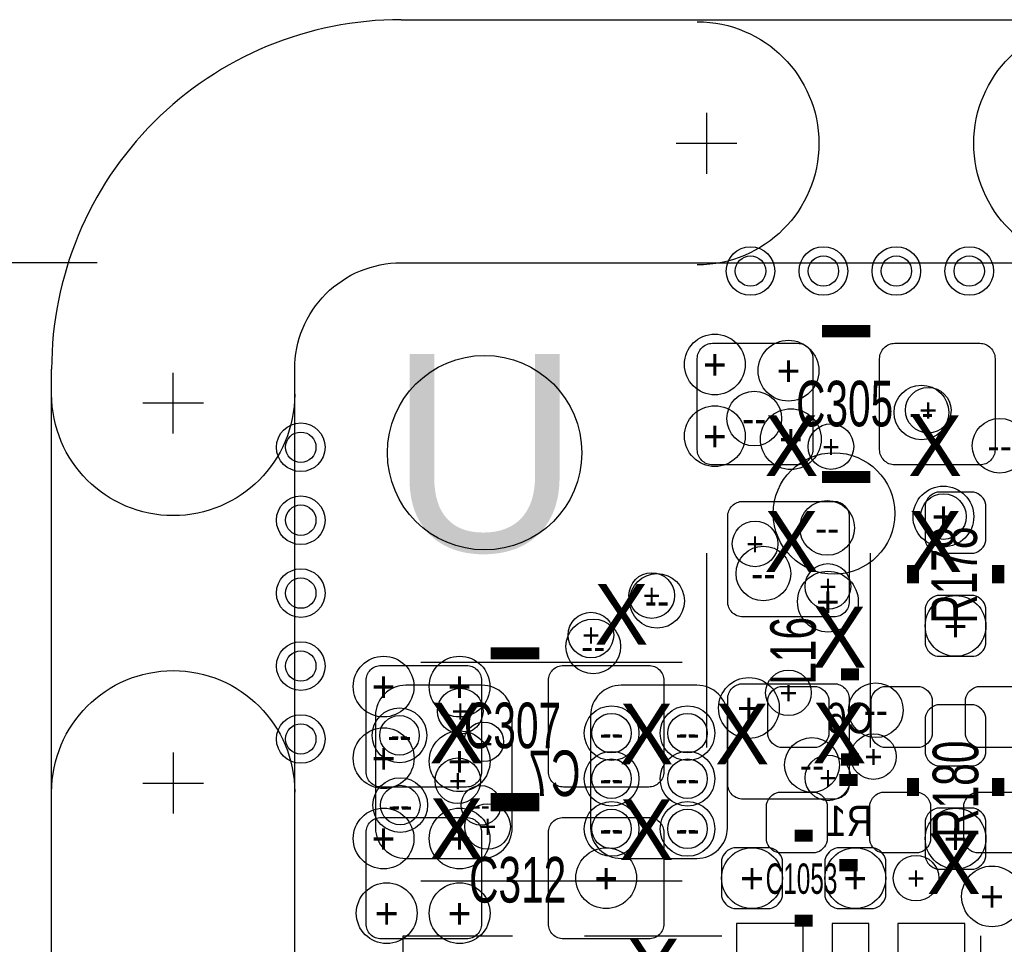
# Model space of a CAD drawing. Extents: x -22 to 398, y -34 to 263.
# Tile 12 of 39: x 8.69 to 16.92, y 27.51 to 35.24. Entities that reach past the tile are written whole.
import ezdxf
from ezdxf.enums import TextEntityAlignment as Align

# ---------------------------------------------------------------- set-up
doc = ezdxf.new("R2010")
doc.units = 0
for name, color, linetype in [('ASSY_BOT', 17, 'CONTINUOUS'), ('ASSY_TOP', 18, 'CONTINUOUS'), ('BOT', 16, 'CONTINUOUS'), ('DRILL', 12, 'CONTINUOUS'), ('OUTLINE', 6, 'CONTINUOUS'), ('SILK_BOT', 13, 'CONTINUOUS'), ('SILK_TOP', 14, 'CONTINUOUS'), ('TOP', 15, 'CONTINUOUS')]:
    doc.layers.add(name, color=color, linetype=linetype)

# ---------------------------------------------------------------- blocks, each defined once
blk = doc.blocks.new('FIGURE_CIRCLE')
blk.add_circle((0, 0), 0.5)

msp = doc.modelspace()

# ---------------------------------------------------------------- linework, layer by layer
at = {"layer": 'BOT'}
for points in [[(12.80414, 28.4861), (12.80414, 29.4259, 0.414214), (12.55014, 29.6799), (11.91514, 29.6799, 0.414214), (11.66114, 29.4259), (11.66114, 28.4861, 0.414214), (11.91514, 28.2321), (12.55014, 28.2321, 0.414214)], [(14.60246, 28.4861), (14.60246, 29.4259, 0.414214), (14.34846, 29.6799), (13.71346, 29.6799, 0.414214), (13.45946, 29.4259), (13.45946, 28.4861, 0.414214), (13.71346, 28.2321), (14.34846, 28.2321, 0.414214)], [(15.043404, 29.66847), (15.348204, 29.66847, -0.294587), (15.449804, 29.56687), (15.449804, 29.26207, -0.294587), (15.348204, 29.16047), (15.043404, 29.16047, -0.294587), (14.941804, 29.26207), (14.941804, 29.56687, -0.294587)], [(15.907004, 29.66847), (16.211804, 29.66847, -0.294587), (16.313404, 29.56687), (16.313404, 29.26207, -0.294587), (16.211804, 29.16047), (15.907004, 29.16047, -0.294587), (15.805404, 29.26207), (15.805404, 29.56687, -0.294587)], [(16.694404, 29.66847), (16.999204, 29.66847, -0.294587), (17.100804, 29.56687), (17.100804, 29.26207, -0.294587), (16.999204, 29.16047), (16.694404, 29.16047, -0.294587), (16.592804, 29.26207), (16.592804, 29.56687, -0.294587)], [(15.030704, 28.78582), (15.335504, 28.78582, -0.294587), (15.437104, 28.68422), (15.437104, 28.37942, -0.294587), (15.335504, 28.27782), (15.030704, 28.27782, -0.294587), (14.929104, 28.37942), (14.929104, 28.68422, -0.294587)], [(15.894304, 28.78582), (16.199104, 28.78582, -0.294587), (16.300704, 28.68422), (16.300704, 28.37942, -0.294587), (16.199104, 28.27782), (15.894304, 28.27782, -0.294587), (15.792704, 28.37942), (15.792704, 28.68422, -0.294587)], [(16.986504, 28.27782), (16.681704, 28.27782, -0.294587), (16.580104, 28.37942), (16.580104, 28.68422, -0.294587), (16.681704, 28.78582), (16.986504, 28.78582, -0.294587), (17.088104, 28.68422), (17.088104, 28.37942, -0.294587)]]:
    msp.add_lwpolyline(points, format="xyb", close=True, dxfattribs=at)
for points in [[(15.23619, 27.282394), (15.23619, 27.688794), (14.67739, 27.688794), (14.67739, 27.282394)], [(15.784322, 27.282394), (15.784322, 27.688794), (15.479522, 27.688794), (15.479522, 27.282394)], [(16.5862, 27.282394), (16.5862, 27.688794), (16.0274, 27.688794), (16.0274, 27.282394)]]:
    msp.add_lwpolyline(points, close=True, dxfattribs=at)
for centre, radius in [((14.795754, 33.14192), 0.127), ((15.405354, 33.14192), 0.127), ((16.014954, 33.14192), 0.127), ((16.624554, 33.14192), 0.127), ((12.573, 31.623), 0.8128), ((11.036554, 31.66872), 0.127), ((15.494, 31.115), 0.508), ((11.036554, 31.05912), 0.127), ((11.036554, 30.44952), 0.127), ((11.036554, 29.83992), 0.127), ((11.036554, 29.23032), 0.127)]:
    msp.add_circle(centre, radius, dxfattribs=at)
at = {"layer": 'DRILL'}
msp.add_lwpolyline([(9.3345, 33.2105), (-1.018794, 33.2105)], dxfattribs=at)
at = {"layer": 'OUTLINE'}
for points in [[(11.8745, 35.2425, 0.414214), (8.9535, 32.3215)], [(14.351254, 35.22472, -1), (14.351254, 33.19272)], [(17.678654, 33.19272, -1), (17.678654, 35.22472)], [(52.6415, 7.8105), (14.2875, 7.8105), (11.8745, 7.8105, -0.414199), (10.9855, 8.6995), (10.9855, 11.1125), (10.9855, 29.9085), (10.9855, 32.3215, -0.414223), (11.8745, 33.2105), (14.2875, 33.2105), (52.6415, 33.2105, 0.414203)], [(10.985754, 32.11322, -1), (8.953754, 32.11322)], [(8.953754, 28.78582, -1), (10.985754, 28.78582)]]:
    msp.add_lwpolyline(points, format="xyb", dxfattribs=at)
for points in [[(11.8745, 35.2425), (51.676808, 35.2425)], [(14.427454, 34.46272), (14.427454, 33.95472)], [(14.681454, 34.20872), (14.173454, 34.20872)], [(8.9535, 8.6995), (8.9535, 32.3215)], [(9.969754, 31.78302), (9.969754, 32.29102)], [(10.223754, 32.03702), (9.715754, 32.03702)], [(9.969754, 29.11602), (9.969754, 28.60802)], [(9.715754, 28.86202), (10.223754, 28.86202)]]:
    msp.add_lwpolyline(points, dxfattribs=at)
at = {"layer": 'SILK_BOT'}
for points in [[(14.224, 29.8704), (12.0396, 29.8704)], [(14.224, 28.0416), (12.0396, 28.0416)], [(11.891772, 27.085544), (11.891772, 27.585416), (12.80668, 27.585416)], [(13.406882, 27.585416), (14.55674, 27.585416)], [(16.721836, 27.165554), (16.721836, 27.585416)]]:
    msp.add_lwpolyline(points, dxfattribs=at)
at = {"layer": 'SILK_BOT', "const_width": 0.1016}
for points in [[(15.551404, 29.77007), (15.703804, 29.77007)], [(15.551404, 29.05887), (15.703804, 29.05887)], [(15.538704, 28.88742), (15.691104, 28.88742)], [(15.538704, 28.17622), (15.691104, 28.17622)]]:
    msp.add_lwpolyline(points, dxfattribs=at)
at = {"layer": 'SILK_TOP', "const_width": 0.1016}
for points in [[(15.3924, 32.639), (15.7988, 32.639)], [(15.3924, 31.4198), (15.7988, 31.4198)], [(16.1544, 30.6832), (16.1544, 30.5308)], [(16.8656, 30.6832), (16.8656, 30.5308)], [(12.6238, 29.9466), (13.0302, 29.9466)], [(16.1544, 28.9052), (16.1544, 28.7528)], [(16.8656, 28.9052), (16.8656, 28.7528)], [(12.6238, 28.7274), (13.0302, 28.7274)], [(12.6238, 28.6766), (13.0302, 28.6766)], [(15.1638, 28.4226), (15.3162, 28.4226)], [(15.1638, 27.7114), (15.3162, 27.7114)]]:
    msp.add_lwpolyline(points, dxfattribs=at)
at = {"layer": 'SILK_TOP'}
for points in [[(14.4272, 30.7848), (14.4272, 29.1592)], [(15.7988, 29.1592), (15.7988, 30.7848)]]:
    msp.add_lwpolyline(points, dxfattribs=at)
at = {"layer": 'TOP'}
for points in [[(15.3162, 32.4104), (15.3162, 31.6484, -0.414214), (15.1892, 31.5214), (14.478, 31.5214, -0.414214), (14.351, 31.6484), (14.351, 32.4104, -0.414214), (14.478, 32.5374), (15.1892, 32.5374, -0.414214)], [(16.8402, 32.4104), (16.8402, 31.6484, -0.414214), (16.7132, 31.5214), (16.002, 31.5214, -0.414214), (15.875, 31.6484), (15.875, 32.4104, -0.414214), (16.002, 32.5374), (16.7132, 32.5374, -0.414214)], [(16.256, 31.1912), (16.256, 30.8864, 0.294587), (16.3576, 30.7848), (16.6624, 30.7848, 0.294587), (16.764, 30.8864), (16.764, 31.1912, 0.294587), (16.6624, 31.2928), (16.3576, 31.2928, 0.294587)], [(14.732, 31.2166), (15.494, 31.2166, -0.414214), (15.621, 31.0896), (15.621, 30.3784, -0.414214), (15.494, 30.2514), (14.732, 30.2514, -0.414214), (14.605, 30.3784), (14.605, 31.0896, -0.414214)], [(16.256, 30.3276), (16.256, 30.0228, 0.294587), (16.3576, 29.9212), (16.6624, 29.9212, 0.294587), (16.764, 30.0228), (16.764, 30.3276, 0.294587), (16.6624, 30.4292), (16.3576, 30.4292, 0.294587)], [(12.5476, 29.718), (12.5476, 28.956, -0.414214), (12.4206, 28.829), (11.7094, 28.829, -0.414214), (11.5824, 28.956), (11.5824, 29.718, -0.414214), (11.7094, 29.845), (12.4206, 29.845, -0.414214)], [(14.0716, 29.718), (14.0716, 28.956, -0.414214), (13.9446, 28.829), (13.2334, 28.829, -0.414214), (13.1064, 28.956), (13.1064, 29.718, -0.414214), (13.2334, 29.845), (13.9446, 29.845, -0.414214)], [(14.732, 29.6926), (15.494, 29.6926, -0.414214), (15.621, 29.5656), (15.621, 28.8544, -0.414214), (15.494, 28.7274), (14.732, 28.7274, -0.414214), (14.605, 28.8544), (14.605, 29.5656, -0.414214)], [(16.256, 29.4132), (16.256, 29.1084, 0.294587), (16.3576, 29.0068), (16.6624, 29.0068, 0.294587), (16.764, 29.1084), (16.764, 29.4132, 0.294587), (16.6624, 29.5148), (16.3576, 29.5148, 0.294587)], [(16.256, 28.5496), (16.256, 28.2448, 0.294587), (16.3576, 28.1432), (16.6624, 28.1432, 0.294587), (16.764, 28.2448), (16.764, 28.5496, 0.294587), (16.6624, 28.6512), (16.3576, 28.6512, 0.294587)], [(12.5476, 28.448), (12.5476, 27.686, -0.414214), (12.4206, 27.559), (11.7094, 27.559, -0.414214), (11.5824, 27.686), (11.5824, 28.448, -0.414214), (11.7094, 28.575), (12.4206, 28.575, -0.414214)], [(14.0716, 28.448), (14.0716, 27.686, -0.414214), (13.9446, 27.559), (13.2334, 27.559, -0.414214), (13.1064, 27.686), (13.1064, 28.448, -0.414214), (13.2334, 28.575), (13.9446, 28.575, -0.414214)], [(14.6558, 27.813), (14.9606, 27.813, 0.294587), (15.0622, 27.9146), (15.0622, 28.2194, 0.294587), (14.9606, 28.321), (14.6558, 28.321, 0.294587), (14.5542, 28.2194), (14.5542, 27.9146, 0.294587)], [(15.5194, 27.813), (15.8242, 27.813, 0.294587), (15.9258, 27.9146), (15.9258, 28.2194, 0.294587), (15.8242, 28.321), (15.5194, 28.321, 0.294587), (15.4178, 28.2194), (15.4178, 27.9146, 0.294587)]]:
    msp.add_lwpolyline(points, format="xyb", close=True, dxfattribs=at)
for centre, radius in [((14.795754, 33.14192), 0.127), ((15.405354, 33.14192), 0.127), ((16.014954, 33.14192), 0.127), ((16.624554, 33.14192), 0.127), ((12.573, 31.623), 0.8128), ((11.036554, 31.66872), 0.127), ((11.036554, 31.05912), 0.127), ((11.036554, 30.44952), 0.127), ((11.036554, 29.83992), 0.127), ((11.036554, 29.23032), 0.127)]:
    msp.add_circle(centre, radius, dxfattribs=at)

# ---------------------------------------------------------------- block references
at = {"layer": 'DRILL'}
for p, xscale, yscale in [((14.795754, 33.14192), 0.4064, 0.4064), ((15.405354, 33.14192), 0.4064, 0.4064), ((16.014954, 33.14192), 0.4064, 0.4064), ((16.624554, 33.14192), 0.4064, 0.4064), ((14.497304, 32.36087), 0.508, 0.508), ((15.113, 32.3088), 0.508, 0.508), ((16.22425, 31.95955), 0.4572, 0.4572), ((14.82725, 31.90875), 0.4572, 0.4572), ((16.2814, 31.9786), 0.381, 0.381), ((14.497812, 31.761938), 0.508, 0.508), ((15.132812, 31.736538), 0.508, 0.508), ((11.036554, 31.66872), 0.4064, 0.4064), ((15.4686, 31.6738), 0.381, 0.381), ((16.878554, 31.68142), 0.4572, 0.4572), ((16.4084, 31.0896), 0.508, 0.508), ((16.4084, 31.0896), 0.381, 0.381), ((11.036554, 31.05912), 0.4064, 0.4064), ((15.43685, 30.99435), 0.4572, 0.4572), ((14.8336, 30.861), 0.381, 0.381), ((14.90345, 30.61335), 0.4572, 0.4572), ((11.036554, 30.44952), 0.4064, 0.4064), ((13.97, 30.4292), 0.381, 0.381), ((15.4432, 30.3784), 0.508, 0.508), ((15.4432, 30.5054), 0.381, 0.381), ((14.01445, 30.38475), 0.4572, 0.4572), ((16.51, 30.1752), 0.508, 0.508), ((13.462, 30.099), 0.381, 0.381), ((13.48105, 30.00375), 0.4572, 0.4572), ((11.036554, 29.83992), 0.4064, 0.4064), ((11.728704, 29.66847), 0.508, 0.508), ((12.363704, 29.66847), 0.508, 0.508), ((15.113, 29.6164), 0.381, 0.381), ((14.7828, 29.4894), 0.508, 0.508), ((12.3698, 29.464), 0.381, 0.381), ((15.84325, 29.47035), 0.4572, 0.4572), ((11.8618, 29.2608), 0.4572, 0.4572), ((13.634212, 29.279088), 0.4572, 0.4572), ((14.269212, 29.279088), 0.4572, 0.4572), ((11.036554, 29.23032), 0.4064, 0.4064), ((11.8618, 29.2608), 0.3302, 0.3302), ((13.634212, 29.279088), 0.3302, 0.3302), ((14.269212, 29.279088), 0.3302, 0.3302), ((11.729212, 29.069538), 0.508, 0.508), ((12.56665, 29.206698), 0.3302, 0.3302), ((12.364212, 29.044138), 0.508, 0.508), ((15.30985, 29.01315), 0.4572, 0.4572), ((15.8242, 29.083), 0.381, 0.381), ((12.34948, 28.88107), 0.381, 0.381), ((13.634212, 28.898088), 0.4572, 0.4572), ((13.634212, 28.898088), 0.3302, 0.3302), ((14.269212, 28.898088), 0.4572, 0.4572), ((14.269212, 28.898088), 0.3302, 0.3302), ((15.4432, 28.9052), 0.381, 0.381), ((11.868404, 28.67787), 0.4572, 0.4572), ((11.868404, 28.67787), 0.3302, 0.3302), ((12.542012, 28.675838), 0.3302, 0.3302), ((11.728704, 28.39847), 0.508, 0.508), ((12.363704, 28.39847), 0.508, 0.508), ((12.5984, 28.4988), 0.381, 0.381), ((13.634212, 28.478988), 0.4572, 0.4572), ((13.634212, 28.478988), 0.3302, 0.3302), ((14.269212, 28.478988), 0.4572, 0.4572), ((14.269212, 28.478988), 0.3302, 0.3302), ((16.51, 28.3972), 0.508, 0.508), ((13.589, 28.067), 0.508, 0.508), ((14.8082, 28.067), 0.508, 0.508), ((15.6718, 28.067), 0.508, 0.508), ((16.1798, 28.067), 0.381, 0.381), ((16.8148, 27.9146), 0.508, 0.508), ((11.754612, 27.774138), 0.508, 0.508), ((12.364212, 27.774138), 0.508, 0.508)]:
    msp.add_blockref('FIGURE_CIRCLE', p, dxfattribs=dict(at, xscale=xscale, yscale=yscale))

# ---------------------------------------------------------------- texts
at = {"layer": 'ASSY_BOT', "text_generation_flag": 2}
for s, height, width, p in [('C6', 0.254, 0.9, (15.627604, 29.278834)), ('C7', 0.381, 0.666667, (13.1572, 28.7528)), ('R1', 0.254, 0.9, (15.62354, 28.418536))]:
    msp.add_text(s, height=height, dxfattribs=dict(at, width=width)).set_placement(p, align=Align.CENTER)
at = {"layer": 'ASSY_TOP'}
for s, height, width, p in [('C305', 0.381, 0.666667, (15.5829, 31.843218)), ('C307', 0.381, 0.666667, (12.80668, 29.153358)), ('C312', 0.381, 0.666667, (12.84986, 27.863038)), ('C1053', 0.254, 0.6, (15.22222, 27.935936))]:
    msp.add_text(s, height=height, dxfattribs=dict(at, width=width)).set_placement(p, align=Align.CENTER)
at = {"layer": 'ASSY_TOP', "width": 0.666667}
for s, p in [('R178', (16.68907, 30.600396)), ('L16', (15.341854, 29.96692)), ('R180', (16.699738, 28.810712))]:
    msp.add_text(s, height=0.381, rotation=90, dxfattribs=at).set_placement(p, align=Align.CENTER)
at = {"layer": 'DRILL'}
for s, height, p in [('U', 1.651, (12.573, 31.623)), ('+', 0.254, (14.497304, 32.36087)), ('+', 0.254, (15.113, 32.3088)), ('+', 0.1905, (16.2814, 31.9786)), ('--', 0.2286, (16.22425, 31.95955)), ('--', 0.2286, (14.82725, 31.90875)), ('X', 0.508, (15.138654, 31.68142)), ('X', 0.508, (16.338804, 31.68142)), ('+', 0.254, (14.497812, 31.761938)), ('+', 0.254, (15.132812, 31.736538)), ('+', 0.1905, (15.4686, 31.6738)), ('--', 0.2286, (16.878554, 31.68142)), ('X', 0.508, (15.138654, 30.88132)), ('X', 0.508, (16.338804, 30.88132)), ('+', 0.254, (16.4084, 31.0896)), ('+', 0.1905, (16.4084, 31.0896)), ('--', 0.2286, (15.43685, 30.99435)), ('+', 0.1905, (14.8336, 30.861)), ('--', 0.2286, (14.90345, 30.61335)), ('+', 0.1905, (15.4432, 30.5054)), ('X', 0.508, (13.716254, 30.27172)), ('+', 0.1905, (13.97, 30.4292)), ('+', 0.254, (15.4432, 30.3784)), ('--', 0.2286, (14.01445, 30.38475)), ('X', 0.508, (15.538704, 30.08122)), ('+', 0.254, (16.51, 30.1752)), ('+', 0.1905, (13.462, 30.099)), ('--', 0.2286, (13.48105, 30.00375)), ('+', 0.254, (11.728704, 29.66847)), ('+', 0.254, (12.363704, 29.66847)), ('+', 0.1905, (15.113, 29.6164)), ('+', 0.254, (14.7828, 29.4894)), ('X', 0.508, (12.338304, 29.28112)), ('+', 0.1905, (12.3698, 29.464)), ('X', 0.508, (13.926312, 29.272738)), ('X', 0.508, (14.726412, 29.272738)), ('X', 0.508, (15.538704, 29.28112)), ('--', 0.2286, (15.84325, 29.47035)), ('--', 0.2286, (11.8618, 29.2608)), ('--', 0.1651, (11.8618, 29.2608)), ('--', 0.2286, (13.634212, 29.279088)), ('--', 0.1651, (13.634212, 29.279088)), ('--', 0.2286, (14.269212, 29.279088)), ('--', 0.1651, (14.269212, 29.279088)), ('+', 0.254, (11.729212, 29.069538)), ('--', 0.1651, (12.56665, 29.206698)), ('+', 0.1905, (15.8242, 29.083)), ('+', 0.254, (12.364212, 29.044138)), ('--', 0.2286, (15.30985, 29.01315)), ('+', 0.1905, (12.34948, 28.88107)), ('+', 0.1905, (15.4432, 28.9052)), ('--', 0.2286, (13.634212, 28.898088)), ('--', 0.1651, (13.634212, 28.898088)), ('--', 0.2286, (14.269212, 28.898088)), ('--', 0.1651, (14.269212, 28.898088)), ('X', 0.508, (12.338304, 28.48102)), ('X', 0.508, (13.926312, 28.472638)), ('--', 0.2286, (11.868404, 28.67787)), ('--', 0.1651, (11.868404, 28.67787)), ('--', 0.1651, (12.542012, 28.675838)), ('+', 0.1905, (12.5984, 28.4988)), ('+', 0.254, (11.728704, 28.39847)), ('+', 0.254, (12.363704, 28.39847)), ('+', 0.254, (16.51, 28.3972)), ('--', 0.2286, (13.634212, 28.478988)), ('--', 0.1651, (13.634212, 28.478988)), ('--', 0.2286, (14.269212, 28.478988)), ('--', 0.1651, (14.269212, 28.478988)), ('X', 0.508, (16.49476, 28.188158)), ('+', 0.254, (13.589, 28.067)), ('+', 0.254, (14.8082, 28.067)), ('+', 0.254, (15.6718, 28.067)), ('+', 0.1905, (16.1798, 28.067)), ('+', 0.254, (16.8148, 27.9146)), ('+', 0.254, (11.754612, 27.774138)), ('+', 0.254, (12.364212, 27.774138)), ('X', 0.508, (13.9827, 27.306778))]:
    msp.add_text(s, height=height, dxfattribs=at).set_placement(p, align=Align.MIDDLE_CENTER)

doc.saveas('drawing.dxf')
